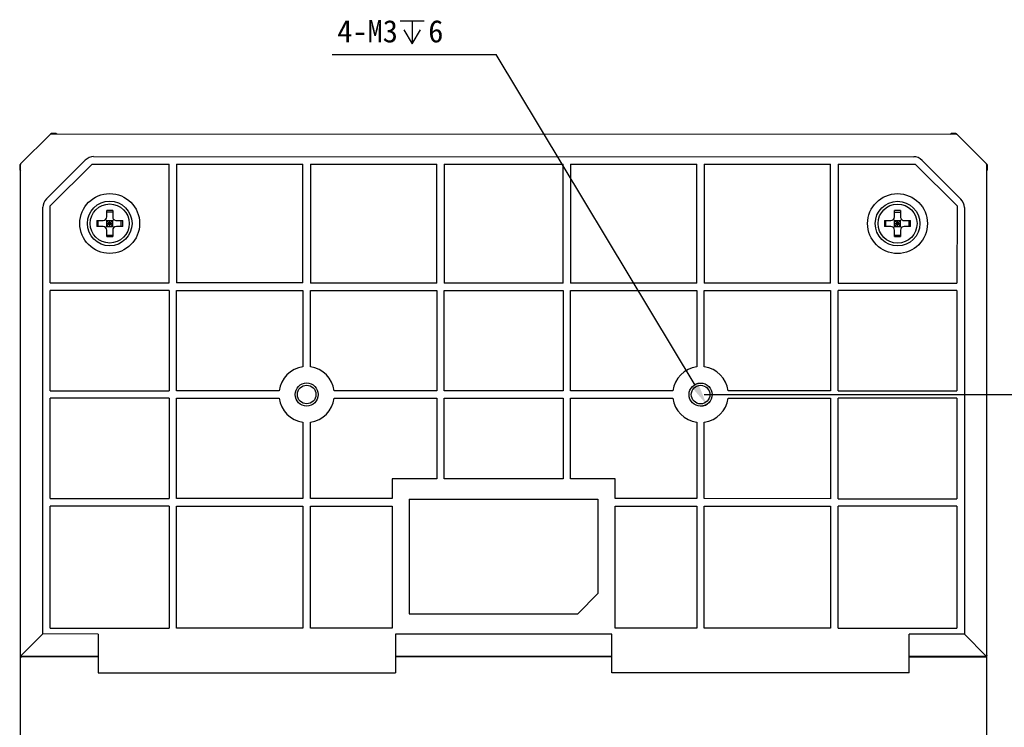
# Model space of a CAD drawing. Header units: millimetres. Extents: x -234 to 606, y -89 to 427.
# Tile 20 of 21: x 385 to 517, y 192 to 287. Entities that reach past the tile are written whole.
import ezdxf

# ---------------------------------------------------------------- set-up
doc = ezdxf.new("R2010")
doc.units = ezdxf.units.MM
doc.header["$LTSCALE"] = 23.1
doc.header["$PDMODE"] = 3
doc.header["$PDSIZE"] = 8
doc.layers.get('0').update_dxf_attribs({"linetype": 'CONTINUOUS'})
doc.layers.get('Defpoints').update_dxf_attribs({"linetype": 'CONTINUOUS'})
doc.layers.add('06_ALL_SURFS', color=7, linetype='CONTINUOUS')
doc.layers.add('51__DRAFT_DIMS', color=7, linetype='CONTINUOUS')
doc.styles.get("Standard").update_dxf_attribs({"font": 'simfang.ttf'})
doc.dimstyles.new('DIMSTYLE_4', dxfattribs={"dimtxt": 3, "dimasz": 3, "dimexe": 2.5, "dimexo": 0.5, "dimgap": 0.75, "dimtad": 1, "dimdsep": 46, "dimtxsty": 'STANDARD', "dimblk": '_FILLED', "dimblk1": '_FILLED', "dimblk2": '_FILLED', "dimcen": 0.09, "dimclrt": 3, "dimazin": 2, "dimtp": 0.3, "dimtm": 0.3, "dimtfac": 1, "dimtofl": 0, "dimtmove": 0, "dimatfit": 3, "dimldrblk": '_FILLED', "dimfxl": 1, "dimtolj": 1, "dimarcsym": 0})
doc.dimstyles.new('DIMSTYLE_5', dxfattribs={"dimtxt": 3, "dimasz": 3, "dimexe": 2.5, "dimexo": 0.5, "dimtad": 1, "dimdsep": 46, "dimtxsty": 'STANDARD', "dimblk": '_FILLED', "dimblk1": '_FILLED', "dimblk2": '_FILLED', "dimcen": 0.09, "dimclrt": 3, "dimazin": 2, "dimtp": 0.1, "dimtm": 0.1, "dimtfac": 1, "dimtmove": 0, "dimatfit": 2, "dimldrblk": '_FILLED', "dimfxl": 1, "dimtolj": 1, "dimarcsym": 0})

# ---------------------------------------------------------------- blocks, each defined once
blk = doc.blocks.new('_FILLED')
at = {"color": 0, "linetype": 'ByBlock'}
blk.add_solid([(0, 0), (-1, 0.167), (-1, -0.167)], dxfattribs=at)
blk = doc.blocks.new('*D4')
at = {"layer": '51__DRAFT_DIMS', "color": 0, "lineweight": -2}
for p, q in [((477.11, 236.61), (531.37, 236.61)), ((528.87, 233.61), (528.87, 149.61)), ((477.1, 146.61), (531.37, 146.61))]:
    blk.add_line(p, q, dxfattribs=at)
at = {"layer": 'Defpoints', "color": 0}
for p in [(476.61, 236.61), (476.6, 146.61), (528.87, 146.61)]:
    blk.add_point(p, dxfattribs=at)
at = {"layer": '51__DRAFT_DIMS', "color": 0, "linetype": 'ByBlock', "lineweight": -2, "xscale": 3, "yscale": 3, "zscale": 3}
for p, rotation in [((528.87, 236.61), 90), ((528.87, 146.61), 270)]:
    blk.add_blockref('_FILLED', p, dxfattribs=dict(at, rotation=rotation))
at = {"layer": '51__DRAFT_DIMS', "color": 3, "insert": (524.12, 191.57), "char_height": 3, "attachment_point": 2, "rotation": 90, "line_spacing_factor": 0.9}
blk.add_mtext('\\A1;90', dxfattribs=at)
blk = doc.blocks.new('*D10')
at = {"layer": '51__DRAFT_DIMS', "color": 0, "lineweight": -2}
for p in [(427.03, 282.35), (475.86, 237.86)]:
    blk.add_line(p, (449.11, 282.35), dxfattribs=at)
at = {"layer": 'Defpoints', "color": 0}
for p in [(475.81, 237.94), (477.41, 235.28)]:
    blk.add_point(p, dxfattribs=at)
at = {"layer": '51__DRAFT_DIMS', "color": 0, "linetype": 'ByBlock', "lineweight": -2, "xscale": 3, "yscale": 3, "zscale": 3, "rotation": 301.0164971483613}
blk.add_blockref('_FILLED', (477.41, 235.28), dxfattribs=at)
at = {"layer": '51__DRAFT_DIMS', "color": 3, "insert": (442.01, 286.98), "char_height": 3, "attachment_point": 3, "line_spacing_factor": 0.9}
blk.add_mtext('\\A1;4-M3{}{{\\H0.7x;}{}  6}', dxfattribs=at)

msp = doc.modelspace()

# ---------------------------------------------------------------- linework, layer by layer
at = {"layer": '06_ALL_SURFS', "color": 7}
for p, q in [((511.037, 271.613), (389.188, 271.627)), ((389.816, 271.737), (389.319, 271.724)), ((390.029, 271.627), (389.946, 271.693)), ((510.279, 271.68), (510.196, 271.613)), ((510.397, 271.723), (510.41, 271.723)), ((510.41, 271.723), (510.41, 271.723)), ((510.906, 271.71), (510.41, 271.723)), ((511.131, 271.59), (511.09, 271.631)), ((385.166, 267.689), (389.047, 271.569)), ((511.178, 271.555), (515.058, 267.674)), ((385.131, 267.641), (385.09, 267.6)), ((388.612, 262.918), (393.817, 268.122)), ((394.732, 267.623), (389.11, 262.002)), ((394.732, 267.623), (405.112, 267.622)), ((394.936, 268.623), (505.288, 268.61)), ((405.11, 251.621), (405.112, 267.622)), ((406.112, 267.622), (406.11, 251.621)), ((406.112, 267.622), (423.112, 267.62)), ((423.11, 251.619), (423.112, 267.62)), ((424.112, 267.619), (424.11, 251.618)), ((424.112, 267.619), (441.112, 267.618)), ((441.11, 251.617), (441.112, 267.618)), ((442.112, 267.617), (442.11, 251.616)), ((442.112, 267.617), (458.112, 267.616)), ((458.11, 251.615), (458.112, 267.616)), ((459.112, 267.615), (459.11, 251.614)), ((459.112, 267.615), (476.112, 267.614)), ((476.11, 251.613), (476.112, 267.614)), ((477.112, 267.613), (477.11, 251.612)), ((477.112, 267.613), (494.112, 267.611)), ((494.11, 251.611), (494.112, 267.611)), ((495.112, 267.611), (495.11, 251.61)), ((495.112, 267.611), (505.492, 267.61)), ((511.112, 261.988), (505.492, 267.61)), ((506.408, 268.109), (511.611, 262.904)), ((385.041, 266.79), (385.107, 266.707)), ((385.09, 115.699), (385.107, 267.547)), ((515.1, 115.684), (515.117, 267.533)), ((515.117, 266.692), (515.183, 266.775)), ((515.227, 266.905), (515.213, 267.402)), ((388.104, 204.41), (388.11, 261.799)), ((389.109, 251.622), (389.11, 262.002)), ((396.711, 260.522), (396.711, 261.369)), ((396.711, 261.177), (397.511, 261.177)), ((397.511, 261.369), (397.511, 260.522)), ((502.711, 260.51), (502.711, 261.357)), ((502.711, 261.165), (503.511, 261.165)), ((503.511, 261.357), (503.511, 260.509)), ((511.112, 261.988), (511.111, 251.609)), ((512.112, 261.785), (512.106, 204.396)), ((395.364, 260.022), (396.211, 260.022)), ((395.555, 259.222), (395.555, 260.022)), ((396.565, 259.075), (397.658, 260.168)), ((396.565, 260.168), (397.658, 259.075)), ((396.711, 259.222), (396.711, 260.022)), ((396.711, 260.022), (397.511, 260.022)), ((397.111, 259.222), (397.111, 260.022)), ((397.511, 259.222), (397.511, 260.022)), ((398.011, 260.021), (398.859, 260.021)), ((398.667, 259.221), (398.667, 260.021)), ((501.364, 260.01), (502.211, 260.01)), ((501.555, 259.21), (501.555, 260.01)), ((502.565, 259.063), (503.658, 260.156)), ((502.565, 260.156), (503.658, 259.063)), ((502.711, 259.21), (502.711, 260.01)), ((502.711, 260.01), (503.511, 260.009)), ((503.111, 259.209), (503.111, 260.009)), ((503.511, 259.209), (503.511, 260.009)), ((504.011, 260.009), (504.859, 260.009)), ((504.667, 259.209), (504.667, 260.009)), ((396.211, 259.222), (395.364, 259.222)), ((396.711, 259.622), (397.511, 259.622)), ((396.711, 259.222), (397.511, 259.222)), ((396.711, 257.874), (396.711, 258.722)), ((397.511, 258.722), (397.511, 257.874)), ((398.859, 259.221), (398.011, 259.221)), ((502.211, 259.21), (501.364, 259.21)), ((502.711, 259.61), (503.511, 259.609)), ((502.711, 259.21), (503.511, 259.209)), ((502.711, 257.862), (502.711, 258.71)), ((503.511, 258.709), (503.511, 257.862)), ((504.859, 259.209), (504.011, 259.209)), ((396.711, 258.066), (397.511, 258.066)), ((502.711, 258.054), (503.511, 258.054)), ((389.108, 237.122), (389.109, 250.622)), ((389.109, 251.622), (405.11, 251.621)), ((405.11, 250.621), (389.109, 250.622)), ((405.11, 250.621), (405.109, 237.121)), ((406.109, 237.121), (406.11, 250.621)), ((423.11, 251.619), (406.11, 251.621)), ((406.11, 250.621), (423.11, 250.619)), ((423.11, 250.619), (423.109, 240.335)), ((424.109, 240.335), (424.11, 250.618)), ((441.11, 251.617), (424.11, 251.618)), ((424.11, 250.618), (441.11, 250.617)), ((441.11, 250.617), (441.109, 237.117)), ((442.109, 237.116), (442.11, 250.616)), ((458.11, 251.615), (442.11, 251.616)), ((442.11, 250.616), (458.11, 250.615)), ((458.11, 250.615), (458.109, 237.115)), ((459.109, 237.114), (459.11, 250.614)), ((476.11, 251.613), (459.11, 251.614)), ((459.11, 250.614), (476.11, 250.613)), ((476.11, 250.613), (476.109, 240.329)), ((477.109, 240.329), (477.11, 250.612)), ((494.11, 251.611), (477.11, 251.612)), ((477.11, 250.612), (494.11, 250.611)), ((494.11, 250.611), (494.109, 237.111)), ((495.109, 237.11), (495.11, 250.61)), ((495.11, 251.61), (511.111, 251.609)), ((511.111, 250.609), (495.11, 250.61)), ((511.111, 250.609), (511.11, 237.109)), ((389.106, 222.622), (389.108, 236.122)), ((389.108, 237.122), (405.109, 237.121)), ((405.108, 236.121), (389.108, 236.122)), ((405.108, 236.121), (405.107, 222.621)), ((406.107, 222.621), (406.108, 236.121)), ((406.108, 236.121), (419.892, 236.119)), ((419.892, 237.119), (406.109, 237.121)), ((441.109, 237.117), (427.325, 237.118)), ((427.325, 236.118), (441.108, 236.117)), ((441.108, 236.117), (441.107, 225.277)), ((442.107, 225.277), (442.108, 236.116)), ((442.108, 236.116), (458.108, 236.115)), ((458.109, 237.115), (442.109, 237.116)), ((458.108, 236.115), (458.107, 225.275)), ((459.107, 225.275), (459.108, 236.114)), ((459.108, 236.114), (472.892, 236.113)), ((472.892, 237.113), (459.109, 237.114)), ((494.109, 237.111), (480.325, 237.112)), ((480.325, 236.112), (494.108, 236.111)), ((494.108, 236.111), (494.107, 222.611)), ((495.107, 222.61), (495.108, 236.11)), ((511.109, 236.109), (495.108, 236.11)), ((495.109, 237.11), (511.11, 237.109)), ((511.109, 236.109), (511.108, 222.609)), ((423.108, 232.902), (423.107, 222.619)), ((424.107, 222.618), (424.108, 232.902)), ((476.108, 232.896), (476.107, 222.613)), ((477.107, 222.612), (477.108, 232.896)), ((435.099, 225.278), (435.099, 222.617)), ((441.107, 225.277), (435.099, 225.278)), ((458.107, 225.275), (442.107, 225.277)), ((465.115, 225.275), (459.107, 225.275)), ((465.115, 222.614), (465.115, 225.275)), ((389.106, 222.622), (405.107, 222.621)), ((423.107, 222.619), (406.107, 222.621)), ((435.099, 222.617), (424.107, 222.618)), ((476.107, 222.613), (465.115, 222.614)), ((494.107, 222.611), (477.107, 222.612)), ((495.107, 222.61), (511.108, 222.609)), ((389.104, 205.194), (389.106, 221.622)), ((405.107, 221.621), (389.106, 221.622)), ((405.107, 221.621), (405.105, 205.192)), ((406.105, 205.192), (406.107, 221.621)), ((406.107, 221.621), (423.107, 221.619)), ((423.107, 221.619), (423.105, 205.19)), ((424.105, 205.19), (424.107, 221.618)), ((424.107, 221.618), (435.099, 221.617)), ((435.099, 221.617), (435.097, 205.189)), ((437.407, 222.541), (437.405, 207.141)), ((437.407, 222.541), (462.807, 222.538)), ((462.807, 222.538), (462.805, 209.855)), ((465.113, 205.185), (465.115, 221.614)), ((465.115, 221.614), (476.107, 221.613)), ((476.107, 221.613), (476.105, 205.184)), ((477.105, 205.184), (477.107, 221.612)), ((477.107, 221.612), (494.107, 221.611)), ((494.107, 221.611), (494.105, 205.182)), ((495.105, 205.182), (495.107, 221.61)), ((511.108, 221.609), (495.107, 221.61)), ((511.108, 221.609), (511.106, 205.18)), ((462.805, 209.855), (460.088, 207.139)), ((437.405, 207.141), (460.088, 207.139)), ((385.154, 201.461), (388.104, 204.41)), ((395.551, 204.409), (388.104, 204.41)), ((389.104, 205.194), (405.105, 205.192)), ((395.551, 204.409), (395.551, 199.193)), ((423.105, 205.19), (406.105, 205.192)), ((435.097, 205.189), (424.105, 205.19)), ((435.551, 204.405), (435.551, 199.189)), ((464.659, 204.401), (435.551, 204.405)), ((464.658, 199.186), (464.659, 204.401)), ((476.105, 205.184), (465.113, 205.185)), ((494.105, 205.182), (477.105, 205.184)), ((495.105, 205.182), (511.106, 205.18)), ((504.658, 199.181), (504.659, 204.397)), ((512.106, 204.396), (504.659, 204.397)), ((512.106, 204.396), (515.055, 201.446)), ((395.551, 201.402), (385.3, 201.396)), ((464.658, 201.394), (435.551, 201.397)), ((514.909, 201.381), (504.658, 201.39)), ((395.551, 201.322), (385.3, 201.323)), ((464.658, 201.314), (435.551, 201.317)), ((514.909, 201.308), (504.658, 201.309)), ((395.551, 199.193), (435.551, 199.189)), ((504.658, 199.181), (464.658, 199.186))]:
    msp.add_line(p, q, dxfattribs=at)
for points in [[(389.319, 271.724), (389.309, 271.723), (389.299, 271.722), (389.288, 271.721), (389.278, 271.719), (389.268, 271.717), (389.259, 271.715), (389.249, 271.712), (389.239, 271.709), (389.23, 271.706), (389.22, 271.702), (389.211, 271.698), (389.202, 271.693), (389.193, 271.688), (389.184, 271.683), (389.176, 271.678), (389.167, 271.672), (389.159, 271.666), (389.151, 271.659), (389.144, 271.653), (389.136, 271.646), (389.094, 271.604)], [(511.09, 271.631), (511.083, 271.638), (511.075, 271.644), (511.067, 271.651), (511.059, 271.657), (511.051, 271.663), (511.042, 271.668), (511.034, 271.674), (511.025, 271.679), (511.016, 271.683), (511.007, 271.687), (510.997, 271.691), (510.988, 271.695), (510.978, 271.698), (510.968, 271.701), (510.958, 271.703), (510.948, 271.705), (510.938, 271.707), (510.928, 271.708), (510.918, 271.709), (510.908, 271.71), (510.906, 271.71)], [(515.213, 267.402), (515.213, 267.412), (515.212, 267.422), (515.211, 267.432), (515.209, 267.442), (515.207, 267.452), (515.205, 267.462), (515.202, 267.472), (515.199, 267.482), (515.195, 267.491), (515.192, 267.5), (515.187, 267.51), (515.183, 267.519), (515.178, 267.528), (515.173, 267.537), (515.167, 267.545), (515.162, 267.553), (515.155, 267.561), (515.149, 267.569), (515.142, 267.577), (515.135, 267.584), (515.093, 267.626)], [(385.09, 267.6), (385.083, 267.593), (385.076, 267.585), (385.07, 267.578), (385.064, 267.57), (385.058, 267.561), (385.052, 267.553), (385.047, 267.544), (385.042, 267.535), (385.037, 267.526), (385.033, 267.517), (385.029, 267.508), (385.026, 267.498), (385.023, 267.488), (385.02, 267.479), (385.018, 267.469), (385.015, 267.459), (385.014, 267.449), (385.012, 267.439), (385.012, 267.429), (385.011, 267.418), (384.997, 266.92)]]:
    msp.add_lwpolyline(points, dxfattribs=at)
for centre, radius in [((397.111, 259.622), 4.025), ((503.111, 259.609), 4.025), ((397.111, 259.622), 3), ((503.111, 259.609), 3), ((397.111, 259.622), 2.625), ((503.111, 259.609), 2.625), ((423.609, 236.619), 1.55), ((423.609, 236.619), 1.25), ((476.609, 236.613), 1.55), ((476.609, 236.613), 1.25)]:
    msp.add_circle(centre, radius, dxfattribs=at)
for centre, radius, start, end in [((389.188, 271.427), 0.2, 89.99346, 134.99346), ((389.821, 271.537), 0.2, 51.41623, 91.55627), ((510.404, 271.523), 0.2, 93.18041, 129.00524), ((511.037, 271.413), 0.2, 44.99346, 89.99346), ((385.307, 267.547), 0.2, 134.99346, 179.99346), ((514.917, 267.533), 0.2, 359.99346, 44.99346), ((385.197, 266.914), 0.2, 178.43065, 218.56987), ((515.027, 266.9), 0.2, 321.41623, 1.55627), ((397.08, 199.854), 61.517, 89.97105, 90.3436), ((397.128, 199.854), 61.517, 89.64332, 90.01588), ((503.08, 199.842), 61.517, 89.97105, 90.3436), ((503.128, 199.842), 61.517, 89.64332, 90.01588), ((465.148, 259.614), 69.786, 179.66505, 180.32187), ((396.211, 260.522), 0.5, 269.99346, 359.99346), ((398.011, 260.521), 0.5, 179.99346, 269.99346), ((329.074, 259.629), 69.786, 359.66505, 0.32187), ((571.148, 259.602), 69.786, 179.66505, 180.32187), ((502.211, 260.51), 0.5, 269.99346, 359.99346), ((504.011, 260.509), 0.5, 179.99346, 269.99346), ((435.074, 259.617), 69.786, 359.66505, 0.32187), ((396.211, 258.722), 0.5, 359.99346, 89.99346), ((398.011, 258.721), 0.5, 89.99346, 179.99346), ((502.211, 258.71), 0.5, 359.99346, 89.99346), ((504.011, 258.709), 0.5, 89.99346, 179.99346), ((397.094, 319.389), 61.517, 269.64332, 270.01588), ((397.142, 319.389), 61.517, 269.97105, 270.3436), ((503.094, 319.377), 61.517, 269.64332, 270.01588), ((503.142, 319.377), 61.517, 269.97105, 270.3436), ((423.609, 236.619), 3.75, 97.65572, 172.3312), ((423.609, 236.619), 3.75, 7.65572, 82.3312), ((476.609, 236.613), 3.75, 97.65572, 172.3312), ((476.609, 236.613), 3.75, 7.65572, 82.3312), ((423.609, 236.619), 3.75, 187.65572, 262.3312), ((423.609, 236.619), 3.75, 277.65572, 352.3312), ((476.609, 236.613), 3.75, 187.65572, 262.3312), ((476.609, 236.613), 3.75, 277.65572, 352.3312)]:
    msp.add_arc(centre, radius, start, end, dxfattribs=at)
for centre, major_axis, start_param, end_param in [((394.987, 265.744), (-0.098, 2.878), -0.0238226, 0.575231), ((505.237, 265.731), (0.099, 2.878), -0.575231, 0.0238226), ((390.99, 261.747), (2.878, -0.099), 2.5663617, 3.1654152), ((509.233, 261.734), (2.878, 0.098), -0.0238226, 0.575231)]:
    msp.add_ellipse(centre, major_axis=major_axis, ratio=0.6944469, start_param=start_param, end_param=end_param, dxfattribs=at)
for points, knots in [([(385.1, 201.594), (385.1, 201.581), (385.102, 201.556), (385.118, 201.506), (385.142, 201.473), (385.161, 201.453)], [0, 0, 0, 0, 0.2371153, 0.4792785, 1, 1, 1, 1]), ([(385.1, 201.516), (385.1, 201.494), (385.108, 201.449), (385.146, 201.386), (385.199, 201.345), (385.253, 201.327), (385.284, 201.323), (385.3, 201.323)], [0, 0, 0, 0, 0.2140612, 0.4425253, 0.7015937, 0.8477202, 1, 1, 1, 1]), ([(385.154, 201.461), (385.162, 201.452), (385.181, 201.434), (385.216, 201.413), (385.256, 201.4), (385.285, 201.396), (385.3, 201.396)], [0, 0, 0, 0, 0.2269537, 0.4698171, 0.7307821, 1, 1, 1, 1]), ([(515.109, 201.501), (515.109, 201.479), (515.101, 201.434), (515.063, 201.371), (515.01, 201.33), (514.956, 201.312), (514.925, 201.308), (514.909, 201.308)], [0, 0, 0, 0, 0.2140611, 0.4425255, 0.7015967, 0.8477206, 1, 1, 1, 1]), ([(514.909, 201.381), (514.924, 201.381), (514.953, 201.385), (514.993, 201.399), (515.028, 201.42), (515.047, 201.437), (515.055, 201.446)], [0, 0, 0, 0, 0.2692179, 0.5301829, 0.7730463, 1, 1, 1, 1]), ([(515.055, 201.446), (515.064, 201.456), (515.08, 201.475), (515.102, 201.519), (515.109, 201.555), (515.109, 201.579)], [0, 0, 0, 0, 0.2690209, 0.5195716, 1, 1, 1, 1])]:
    msp.add_open_spline(points, degree=3, knots=knots, dxfattribs=at)
at = {"layer": '51__DRAFT_DIMS', "color": 3}
for p, q in [((436.174, 286.902), (439.424, 286.902)), ((437.799, 286.902), (437.799, 283.777))]:
    msp.add_line(p, q, dxfattribs=at)
msp.add_lwpolyline([(436.674, 285.652), (437.799, 283.777), (438.924, 285.652)], dxfattribs=at)
at = {"layer": '51__DRAFT_DIMS', "color": 4}
msp.add_arc((476.609, 236.613), 1.55, 269.99346, 318.89519, dxfattribs=at)

# ---------------------------------------------------------------- dimensions: what is measured, and where the dimension line sits
dim = msp.add_diameter_dim_2p(p1=(475.81, 237.941), p2=(477.407, 235.284), text='4-M3{}{{\\H0.7x;}{}  6}', dimstyle='DIMSTYLE_5', override={"dimtoh": 1, "dimlfac": 1, "dimpost": '<>', "dimtix": 0, "dimtofl": 0, "dimtmove": 0, "dimatfit": 3}, dxfattribs=at)
dim.commit()
dim.dimension.update_dxf_attribs({"geometry": '*D10', "text_midpoint": (434.522, 282.354), "dimtype": 163})
dim = msp.add_linear_dim(base=(528.869, 146.613), p1=(476.609, 236.613), p2=(476.598, 146.613), angle=270, dimstyle='DIMSTYLE_4', dxfattribs=at)
dim.commit()
dim.dimension.update_dxf_attribs({"geometry": '*D4', "text_midpoint": (528.869, 191.569), "dimtype": 160})

doc.saveas('drawing.dxf')
